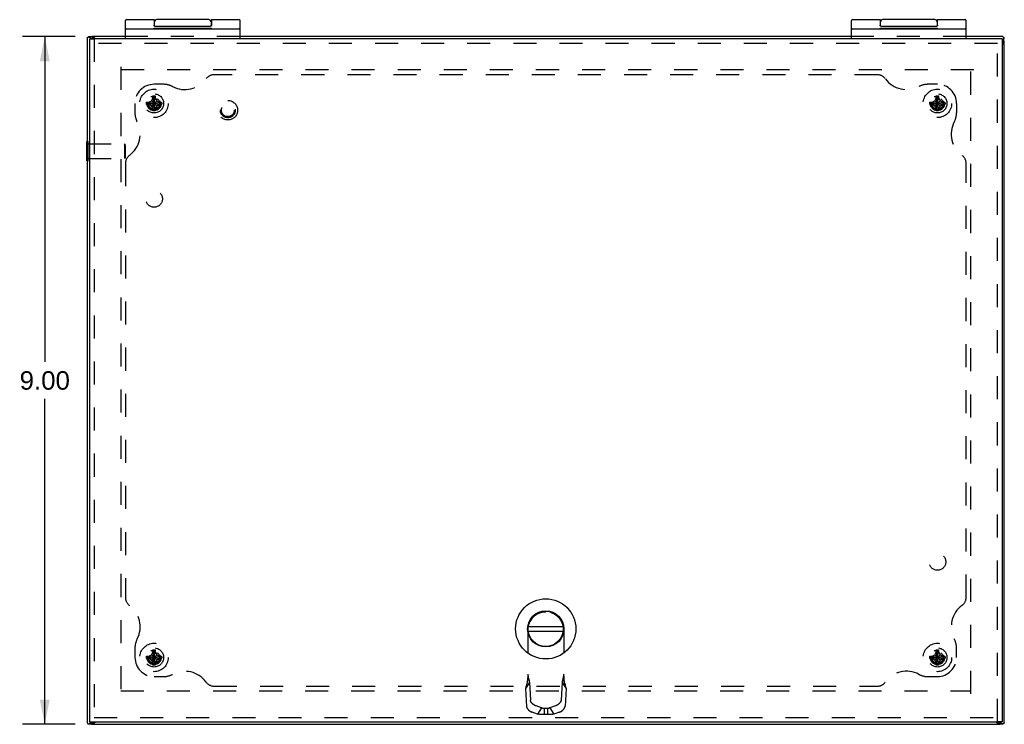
# Model space of a CAD drawing. Header units: inches. Extents: x 0 to 54.8, y 0 to 35.5.
# Tile 3 of 8: x 12.8 to 25.7, y 14 to 23.2. Entities that reach past the tile are written whole.
import ezdxf

# ---------------------------------------------------------------- set-up
doc = ezdxf.new("R2010")
doc.units = ezdxf.units.IN
doc.header["$LTSCALE"] = 3.016129
doc.header["$MEASUREMENT"] = 0
doc.linetypes.add('HIDDEN', pattern=[0.2, 0.1, -0.1])
doc.layers.get('0').update_dxf_attribs({"linetype": 'CONTINUOUS'})
for name, color, linetype in [('DEFAULT_2', 8, 'HIDDEN'), ('DIMENSIONS', 7, 'CONTINUOUS'), ('DOOR_ASSEMBLY', 7, 'CONTINUOUS'), ('SUBPANEL', 7, 'CONTINUOUS')]:
    doc.layers.add(name, color=color, linetype=linetype)
doc.styles.get("Standard").update_dxf_attribs({"font": 'arial.ttf'})
doc.dimstyles.new('DIMSTYLE_1', dxfattribs={"dimtxt": 0.241935, "dimasz": 0.322581, "dimexe": 0.09, "dimexo": 0.07, "dimgap": 0.0375, "dimtad": 0, "dimtih": 1, "dimtoh": 1, "dimzin": 4, "dimdsep": 46, "dimtxsty": 'Standard', "dimblk": '_FILLED', "dimblk1": '_FILLED', "dimblk2": '_FILLED', "dimcen": 0.09, "dimazin": 1, "dimtfac": 1, "dimtdec": 3, "dimtofl": 0, "dimtmove": 0, "dimatfit": 3, "dimldrblk": '_FILLED', "dimfxl": 0, "dimtolj": 1, "dimtzin": 4, "dimarcsym": 0})

# ---------------------------------------------------------------- blocks, each defined once
blk = doc.blocks.new('_FILLED')
at = {"color": 0, "linetype": 'ByBlock'}
blk.add_solid([(0, 0), (-1, 0.2), (-1, -0.2)], dxfattribs=at)
blk = doc.blocks.new('*D6')
at = {"layer": 'DIMENSIONS', "color": 2, "linetype": 'Continuous'}
for p, q in [((13.558, 23.003), (12.87, 23.003)), ((13.16, 23.003), (13.16, 18.745)), ((13.16, 14.003), (13.16, 18.261)), ((13.558, 14.003), (12.87, 14.003))]:
    blk.add_line(p, q, dxfattribs=at)
at = {"layer": 'DIMENSIONS', "color": 2, "linetype": 'Continuous', "xscale": 0.3225806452, "yscale": 0.3225806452, "zscale": 0.3225806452}
for p, rotation in [((13.16, 23.003), 90), ((13.16, 14.003), 270)]:
    blk.add_blockref('_FILLED', p, dxfattribs=dict(at, rotation=rotation))
at = {"layer": 'DIMENSIONS', "color": 2, "linetype": 'Continuous', "insert": (13.16, 18.624), "char_height": 0.2419, "width": 0.65745, "attachment_point": 2, "line_spacing_factor": 0.9}
blk.add_mtext('9.00', dxfattribs=at)

msp = doc.modelspace()

# ---------------------------------------------------------------- linework, layer by layer
at = {"color": 3, "linetype": 'Continuous'}
for p, q in [((13.715, 22.982), (13.715, 14.024)), ((13.758, 22.982), (13.766, 22.974)), ((14.215, 23.003), (13.775, 23.003)), ((23.715, 23.003), (15.715, 23.003)), ((25.694, 23.003), (25.215, 23.003)), ((25.694, 22.96), (25.685, 22.951)), ((25.715, 14.024), (25.715, 22.943)), ((13.758, 14.024), (13.767, 14.034)), ((13.775, 14.003), (25.655, 14.003)), ((25.663, 14.034), (25.672, 14.024))]:
    msp.add_line(p, q, dxfattribs=at)
at = {"color": 7, "linetype": 'Continuous'}
for p, q in [((13.783, 22.998), (13.732, 22.998)), ((13.758, 22.982), (13.796, 22.982)), ((13.775, 23.003), (13.775, 22.998)), ((13.784, 23.003), (13.784, 22.998)), ((13.796, 22.982), (13.805, 22.974)), ((25.694, 22.96), (25.694, 22.922)), ((25.71, 22.935), (25.71, 22.986)), ((25.715, 22.943), (25.71, 22.943)), ((25.715, 22.934), (25.71, 22.934)), ((25.694, 22.922), (25.685, 22.913)), ((13.711, 21.375), (13.711, 21.631)), ((13.711, 21.631), (13.715, 21.631)), ((13.711, 21.375), (13.715, 21.375)), ((13.732, 14.008), (13.783, 14.008)), ((13.758, 14.024), (13.796, 14.024)), ((13.775, 14.003), (13.775, 14.008)), ((13.784, 14.003), (13.784, 14.008)), ((13.796, 14.024), (13.806, 14.034)), ((25.624, 14.034), (25.634, 14.024)), ((25.672, 14.024), (25.634, 14.024)), ((25.646, 14.003), (25.646, 14.008)), ((25.647, 14.008), (25.698, 14.008)), ((25.655, 14.003), (25.655, 14.008))]:
    msp.add_line(p, q, dxfattribs=at)
at = {"color": 3, "linetype": 'Continuous'}
for points in [[(13.715, 22.983), (13.716, 22.983), (13.716, 22.983), (13.716, 22.984), (13.716, 22.984), (13.717, 22.984), (13.717, 22.985)], [(13.715, 22.982), (13.715, 22.982), (13.715, 22.982), (13.715, 22.982), (13.715, 22.983), (13.715, 22.983), (13.715, 22.983)], [(13.717, 22.985), (13.718, 22.985), (13.718, 22.986), (13.718, 22.987), (13.719, 22.987), (13.719, 22.988), (13.72, 22.989)], [(13.72, 22.989), (13.721, 22.989), (13.721, 22.99), (13.721, 22.991), (13.722, 22.992), (13.723, 22.993), (13.723, 22.993)], [(13.723, 22.993), (13.724, 22.994), (13.725, 22.996), (13.726, 22.996), (13.727, 22.997), (13.729, 22.998), (13.73, 22.998), (13.732, 22.998), (13.732, 22.998)], [(13.732, 22.998), (13.733, 22.998), (13.735, 22.998), (13.737, 22.997), (13.738, 22.997), (13.74, 22.996), (13.742, 22.995), (13.743, 22.994)], [(13.758, 22.982), (13.755, 22.984), (13.753, 22.986), (13.75, 22.988), (13.748, 22.99), (13.745, 22.992), (13.743, 22.994)], [(13.822, 22.974), (13.818, 22.978), (13.814, 22.982), (13.81, 22.985), (13.807, 22.989), (13.803, 22.992), (13.8, 22.994), (13.797, 22.997), (13.795, 22.999), (13.792, 23), (13.79, 23.002), (13.788, 23.002), (13.786, 23.003), (13.784, 23.003)], [(25.685, 22.896), (25.686, 22.896), (25.69, 22.901), (25.694, 22.905), (25.697, 22.908), (25.7, 22.912), (25.703, 22.915), (25.706, 22.918), (25.708, 22.921), (25.71, 22.923), (25.712, 22.926), (25.713, 22.928), (25.714, 22.93), (25.715, 22.932), (25.715, 22.934)], [(25.694, 23.003), (25.694, 23.003), (25.694, 23.003), (25.694, 23.003), (25.694, 23.003), (25.694, 23.003), (25.695, 23.003)], [(25.694, 22.96), (25.696, 22.963), (25.698, 22.966), (25.7, 22.968), (25.702, 22.97), (25.704, 22.973), (25.706, 22.975)], [(25.695, 23.003), (25.695, 23.003), (25.695, 23.002), (25.696, 23.002), (25.696, 23.002), (25.696, 23.001), (25.697, 23.001)], [(25.697, 23.001), (25.697, 23.001), (25.698, 23), (25.699, 23), (25.699, 22.999), (25.7, 22.999), (25.701, 22.998)], [(25.701, 22.998), (25.701, 22.998), (25.702, 22.997), (25.703, 22.997), (25.704, 22.996), (25.704, 22.996), (25.705, 22.995)], [(25.705, 22.995), (25.706, 22.994), (25.707, 22.993), (25.708, 22.992), (25.709, 22.991), (25.71, 22.99), (25.71, 22.988), (25.71, 22.987), (25.71, 22.986)], [(25.71, 22.986), (25.71, 22.985), (25.71, 22.983), (25.709, 22.982), (25.709, 22.98), (25.708, 22.978), (25.707, 22.977), (25.706, 22.975)], [(13.715, 14.024), (13.716, 14.023), (13.716, 14.023), (13.716, 14.023), (13.716, 14.022), (13.717, 14.022), (13.717, 14.022)], [(13.715, 14.024), (13.715, 14.024), (13.715, 14.024), (13.715, 14.024), (13.715, 14.024), (13.715, 14.024), (13.715, 14.024)], [(13.717, 14.022), (13.718, 14.021), (13.718, 14.02), (13.718, 14.02), (13.719, 14.019), (13.719, 14.018), (13.72, 14.018)], [(13.72, 14.018), (13.721, 14.017), (13.721, 14.016), (13.721, 14.015), (13.722, 14.015), (13.723, 14.014), (13.723, 14.013)], [(13.723, 14.013), (13.724, 14.012), (13.725, 14.011), (13.726, 14.01), (13.727, 14.009), (13.729, 14.009), (13.73, 14.008), (13.732, 14.008), (13.732, 14.008)], [(13.732, 14.008), (13.733, 14.008), (13.735, 14.008), (13.737, 14.009), (13.738, 14.01), (13.74, 14.011), (13.742, 14.012), (13.743, 14.013)], [(13.758, 14.024), (13.755, 14.022), (13.753, 14.02), (13.75, 14.018), (13.748, 14.017), (13.745, 14.015), (13.743, 14.013)], [(13.823, 14.034), (13.822, 14.033), (13.818, 14.029), (13.814, 14.025), (13.81, 14.021), (13.807, 14.018), (13.803, 14.015), (13.8, 14.012), (13.797, 14.01), (13.795, 14.008), (13.792, 14.006), (13.79, 14.005), (13.788, 14.004), (13.786, 14.003), (13.784, 14.003)], [(25.607, 14.034), (25.608, 14.033), (25.613, 14.029), (25.616, 14.025), (25.62, 14.021), (25.624, 14.018), (25.627, 14.015), (25.63, 14.012), (25.633, 14.01), (25.635, 14.008), (25.638, 14.006), (25.64, 14.005), (25.642, 14.004), (25.644, 14.003), (25.646, 14.003)], [(25.672, 14.024), (25.675, 14.022), (25.677, 14.02), (25.68, 14.018), (25.682, 14.017), (25.685, 14.015), (25.687, 14.013)], [(25.698, 14.008), (25.697, 14.008), (25.695, 14.008), (25.693, 14.009), (25.692, 14.01), (25.69, 14.011), (25.688, 14.012), (25.687, 14.013)], [(25.707, 14.013), (25.706, 14.012), (25.705, 14.011), (25.704, 14.01), (25.703, 14.009), (25.701, 14.009), (25.7, 14.008), (25.698, 14.008), (25.698, 14.008)], [(25.71, 14.018), (25.71, 14.017), (25.709, 14.016), (25.709, 14.015), (25.708, 14.015), (25.708, 14.014), (25.707, 14.013)], [(25.713, 14.022), (25.713, 14.021), (25.712, 14.02), (25.712, 14.02), (25.711, 14.019), (25.711, 14.018), (25.71, 14.018)], [(25.715, 14.024), (25.714, 14.023), (25.714, 14.023), (25.714, 14.023), (25.714, 14.022), (25.713, 14.022), (25.713, 14.022)], [(25.715, 14.024), (25.715, 14.024), (25.715, 14.024), (25.715, 14.024), (25.715, 14.024), (25.715, 14.024), (25.715, 14.024)]]:
    msp.add_lwpolyline(points, dxfattribs=at)
at = {"color": 7, "linetype": 'Continuous'}
for points in [[(13.783, 22.998), (13.784, 22.998), (13.785, 22.998), (13.785, 22.998), (13.786, 22.997), (13.787, 22.997), (13.788, 22.996), (13.788, 22.995), (13.789, 22.994)], [(13.796, 22.982), (13.795, 22.984), (13.794, 22.986), (13.793, 22.988), (13.791, 22.99), (13.79, 22.992), (13.789, 22.994)], [(25.71, 22.935), (25.71, 22.934), (25.71, 22.934), (25.71, 22.933), (25.709, 22.932), (25.708, 22.931), (25.708, 22.931), (25.707, 22.93), (25.706, 22.929)], [(25.694, 22.922), (25.696, 22.923), (25.698, 22.924), (25.7, 22.926), (25.702, 22.927), (25.704, 22.928), (25.706, 22.929)], [(13.783, 14.008), (13.784, 14.008), (13.785, 14.008), (13.785, 14.009), (13.786, 14.009), (13.787, 14.01), (13.788, 14.011), (13.788, 14.012), (13.789, 14.013)], [(13.796, 14.024), (13.795, 14.022), (13.794, 14.02), (13.793, 14.018), (13.791, 14.017), (13.79, 14.015), (13.789, 14.013)], [(25.634, 14.024), (25.635, 14.022), (25.636, 14.02), (25.637, 14.018), (25.639, 14.017), (25.64, 14.015), (25.641, 14.013)], [(25.647, 14.008), (25.646, 14.008), (25.645, 14.008), (25.645, 14.009), (25.644, 14.009), (25.643, 14.01), (25.643, 14.011), (25.642, 14.012), (25.641, 14.013)]]:
    msp.add_lwpolyline(points, dxfattribs=at)
at = {"layer": 'DEFAULT_2', "color": 8, "linetype": 'HIDDEN'}
for p, q in [((15.715, 23.003), (14.215, 23.003)), ((25.215, 23.003), (23.715, 23.003)), ((14.153, 22.606), (14.153, 14.4)), ((25.318, 22.566), (14.155, 22.566)), ((25.277, 14.4), (25.277, 22.563)), ((14.522, 22.144), (14.555, 22.163)), ((14.555, 22.163), (14.575, 22.197)), ((14.555, 22.093), (14.625, 22.163)), ((14.625, 22.093), (14.555, 22.163)), ((14.575, 22.029), (14.606, 22.227)), ((14.575, 22.226), (14.575, 22.227)), ((14.606, 22.029), (14.575, 22.227)), ((14.575, 22.197), (14.575, 22.226)), ((14.575, 22.06), (14.606, 22.197)), ((14.606, 22.06), (14.575, 22.197)), ((14.59, 22.128), (14.59, 22.202)), ((14.606, 22.227), (14.606, 22.226)), ((14.606, 22.226), (14.606, 22.197)), ((14.606, 22.197), (14.625, 22.163)), ((14.625, 22.163), (14.659, 22.144)), ((24.772, 22.144), (24.805, 22.163)), ((24.805, 22.163), (24.825, 22.197)), ((24.805, 22.093), (24.875, 22.163)), ((24.875, 22.093), (24.805, 22.163)), ((24.825, 22.029), (24.856, 22.227)), ((24.825, 22.226), (24.825, 22.227)), ((24.856, 22.029), (24.825, 22.227)), ((24.825, 22.197), (24.825, 22.226)), ((24.825, 22.06), (24.856, 22.197)), ((24.856, 22.06), (24.825, 22.197)), ((24.84, 22.128), (24.84, 22.202)), ((24.856, 22.227), (24.856, 22.226)), ((24.856, 22.226), (24.856, 22.197)), ((24.856, 22.197), (24.875, 22.163)), ((24.875, 22.163), (24.909, 22.144)), ((14.491, 22.144), (14.689, 22.113)), ((14.491, 22.144), (14.492, 22.144)), ((14.491, 22.113), (14.689, 22.144)), ((14.492, 22.113), (14.491, 22.113)), ((14.492, 22.144), (14.522, 22.144)), ((14.522, 22.113), (14.492, 22.113)), ((14.496, 22.128), (14.59, 22.128)), ((14.522, 22.144), (14.659, 22.113)), ((14.522, 22.113), (14.659, 22.144)), ((14.555, 22.093), (14.522, 22.113)), ((14.575, 22.06), (14.555, 22.093)), ((14.575, 22.03), (14.575, 22.06)), ((14.625, 22.093), (14.606, 22.06)), ((14.606, 22.06), (14.606, 22.03)), ((14.659, 22.113), (14.625, 22.093)), ((14.659, 22.144), (14.688, 22.144)), ((14.688, 22.113), (14.659, 22.113)), ((14.688, 22.144), (14.689, 22.144)), ((14.689, 22.113), (14.688, 22.113)), ((24.741, 22.113), (24.939, 22.144)), ((24.741, 22.144), (24.742, 22.144)), ((24.741, 22.144), (24.939, 22.113)), ((24.742, 22.113), (24.741, 22.113)), ((24.742, 22.144), (24.772, 22.144)), ((24.772, 22.113), (24.742, 22.113)), ((24.746, 22.128), (24.84, 22.128)), ((24.772, 22.113), (24.909, 22.144)), ((24.772, 22.144), (24.909, 22.113)), ((24.805, 22.093), (24.772, 22.113)), ((24.825, 22.06), (24.805, 22.093)), ((24.825, 22.03), (24.825, 22.06)), ((24.875, 22.093), (24.856, 22.06)), ((24.856, 22.06), (24.856, 22.03)), ((24.909, 22.113), (24.875, 22.093)), ((24.909, 22.144), (24.938, 22.144)), ((24.938, 22.113), (24.909, 22.113)), ((24.938, 22.144), (24.939, 22.144)), ((24.939, 22.113), (24.938, 22.113)), ((14.575, 22.029), (14.575, 22.03)), ((14.606, 22.03), (14.606, 22.029)), ((24.825, 22.029), (24.825, 22.03)), ((24.856, 22.03), (24.856, 22.029)), ((13.715, 21.631), (13.729, 21.631)), ((13.729, 21.375), (13.729, 21.631)), ((13.729, 21.597), (14.201, 21.597)), ((14.201, 21.597), (14.201, 21.409)), ((14.211, 21.587), (14.201, 21.597)), ((14.211, 21.587), (14.211, 21.419)), ((13.729, 21.409), (14.201, 21.409)), ((14.211, 21.419), (14.201, 21.409)), ((13.715, 21.375), (13.729, 21.375)), ((14.555, 14.913), (14.575, 14.947)), ((14.606, 14.779), (14.575, 14.977)), ((14.575, 14.976), (14.575, 14.977)), ((14.575, 14.779), (14.606, 14.977)), ((14.575, 14.947), (14.575, 14.976)), ((14.606, 14.81), (14.575, 14.947)), ((14.575, 14.81), (14.606, 14.947)), ((14.59, 14.878), (14.59, 14.952)), ((14.606, 14.977), (14.606, 14.976)), ((14.606, 14.976), (14.606, 14.947)), ((14.606, 14.947), (14.625, 14.913)), ((24.805, 14.913), (24.825, 14.947)), ((24.856, 14.779), (24.825, 14.977)), ((24.825, 14.976), (24.825, 14.977)), ((24.825, 14.779), (24.856, 14.977)), ((24.825, 14.947), (24.825, 14.976)), ((24.856, 14.81), (24.825, 14.947)), ((24.825, 14.81), (24.856, 14.947)), ((24.84, 14.878), (24.84, 14.952)), ((24.856, 14.977), (24.856, 14.976)), ((24.856, 14.976), (24.856, 14.947)), ((24.856, 14.947), (24.875, 14.913)), ((14.491, 14.894), (14.689, 14.863)), ((14.491, 14.894), (14.492, 14.894)), ((14.491, 14.863), (14.689, 14.894)), ((14.492, 14.863), (14.491, 14.863)), ((14.492, 14.894), (14.522, 14.894)), ((14.522, 14.863), (14.492, 14.863)), ((14.496, 14.878), (14.59, 14.878)), ((14.522, 14.894), (14.555, 14.913)), ((14.522, 14.894), (14.659, 14.863)), ((14.522, 14.863), (14.659, 14.894)), ((14.555, 14.843), (14.522, 14.863)), ((14.625, 14.843), (14.555, 14.913)), ((14.555, 14.843), (14.625, 14.913)), ((14.575, 14.81), (14.555, 14.843)), ((14.625, 14.843), (14.606, 14.81)), ((14.625, 14.913), (14.659, 14.894)), ((14.659, 14.863), (14.625, 14.843)), ((14.659, 14.894), (14.688, 14.894)), ((14.688, 14.863), (14.659, 14.863)), ((14.688, 14.894), (14.689, 14.894)), ((14.689, 14.863), (14.688, 14.863)), ((24.741, 14.863), (24.939, 14.894)), ((24.741, 14.894), (24.742, 14.894)), ((24.741, 14.894), (24.939, 14.863)), ((24.742, 14.863), (24.741, 14.863)), ((24.742, 14.894), (24.772, 14.894)), ((24.772, 14.863), (24.742, 14.863)), ((24.746, 14.878), (24.84, 14.878)), ((24.772, 14.894), (24.805, 14.913)), ((24.772, 14.863), (24.909, 14.894)), ((24.772, 14.894), (24.909, 14.863)), ((24.805, 14.843), (24.772, 14.863)), ((24.805, 14.913), (24.875, 14.843)), ((24.805, 14.843), (24.875, 14.913)), ((24.825, 14.81), (24.805, 14.843)), ((24.875, 14.843), (24.856, 14.81)), ((24.875, 14.913), (24.909, 14.894)), ((24.909, 14.863), (24.875, 14.843)), ((24.909, 14.894), (24.938, 14.894)), ((24.938, 14.863), (24.909, 14.863)), ((24.938, 14.894), (24.939, 14.894)), ((24.939, 14.863), (24.938, 14.863)), ((14.575, 14.78), (14.575, 14.81)), ((14.575, 14.779), (14.575, 14.78)), ((14.606, 14.81), (14.606, 14.78)), ((14.606, 14.78), (14.606, 14.779)), ((24.825, 14.78), (24.825, 14.81)), ((24.825, 14.779), (24.825, 14.78)), ((24.856, 14.81), (24.856, 14.78)), ((24.856, 14.78), (24.856, 14.779)), ((14.155, 14.441), (25.275, 14.441))]:
    msp.add_line(p, q, dxfattribs=at)
for points in [[(14.587, 22.213), (14.583, 22.214), (14.579, 22.215), (14.574, 22.215), (14.569, 22.215), (14.564, 22.215), (14.559, 22.215), (14.553, 22.214), (14.548, 22.212)], [(14.575, 22.227), (14.577, 22.228), (14.58, 22.228), (14.582, 22.228), (14.585, 22.228), (14.587, 22.228), (14.59, 22.228)], [(14.587, 22.213), (14.588, 22.21), (14.589, 22.207), (14.589, 22.205), (14.59, 22.202)], [(14.59, 22.228), (14.593, 22.228), (14.595, 22.228), (14.598, 22.228), (14.6, 22.228), (14.603, 22.228), (14.606, 22.227)], [(24.837, 22.213), (24.833, 22.214), (24.829, 22.215), (24.824, 22.215), (24.819, 22.215), (24.814, 22.215), (24.809, 22.215), (24.803, 22.214), (24.798, 22.212)], [(24.825, 22.227), (24.827, 22.228), (24.83, 22.228), (24.832, 22.228), (24.835, 22.228), (24.837, 22.228), (24.84, 22.228)], [(24.837, 22.213), (24.838, 22.21), (24.839, 22.207), (24.839, 22.205), (24.84, 22.202)], [(24.84, 22.228), (24.843, 22.228), (24.845, 22.228), (24.848, 22.228), (24.85, 22.228), (24.853, 22.228), (24.856, 22.227)], [(14.491, 22.113), (14.491, 22.118), (14.491, 22.123), (14.491, 22.128), (14.491, 22.133), (14.491, 22.139), (14.491, 22.144)], [(14.689, 22.144), (14.689, 22.139), (14.69, 22.133), (14.69, 22.128), (14.69, 22.123), (14.689, 22.118), (14.689, 22.113)], [(24.741, 22.113), (24.741, 22.118), (24.741, 22.123), (24.741, 22.128), (24.741, 22.133), (24.741, 22.139), (24.741, 22.144)], [(24.939, 22.144), (24.939, 22.139), (24.94, 22.133), (24.94, 22.128), (24.94, 22.123), (24.939, 22.118), (24.939, 22.113)], [(14.59, 22.029), (14.587, 22.029), (14.585, 22.029), (14.582, 22.029), (14.58, 22.029), (14.577, 22.029), (14.575, 22.029)], [(14.606, 22.029), (14.603, 22.029), (14.6, 22.029), (14.598, 22.029), (14.595, 22.029), (14.593, 22.029), (14.59, 22.029)], [(24.84, 22.029), (24.837, 22.029), (24.835, 22.029), (24.832, 22.029), (24.83, 22.029), (24.827, 22.029), (24.825, 22.029)], [(24.856, 22.029), (24.853, 22.029), (24.85, 22.029), (24.848, 22.029), (24.845, 22.029), (24.843, 22.029), (24.84, 22.029)], [(14.587, 14.963), (14.583, 14.964), (14.579, 14.965), (14.574, 14.965), (14.569, 14.965), (14.564, 14.965), (14.559, 14.965), (14.553, 14.964), (14.548, 14.962)], [(14.575, 14.977), (14.577, 14.978), (14.58, 14.978), (14.582, 14.978), (14.585, 14.978), (14.587, 14.978), (14.59, 14.978)], [(14.587, 14.963), (14.588, 14.96), (14.589, 14.957), (14.589, 14.955), (14.59, 14.952)], [(14.59, 14.978), (14.593, 14.978), (14.595, 14.978), (14.598, 14.978), (14.6, 14.978), (14.603, 14.978), (14.606, 14.977)], [(24.837, 14.963), (24.833, 14.964), (24.829, 14.965), (24.824, 14.965), (24.819, 14.965), (24.814, 14.965), (24.809, 14.965), (24.803, 14.964), (24.798, 14.962)], [(24.825, 14.977), (24.827, 14.978), (24.83, 14.978), (24.832, 14.978), (24.835, 14.978), (24.837, 14.978), (24.84, 14.978)], [(24.837, 14.963), (24.838, 14.96), (24.839, 14.957), (24.839, 14.955), (24.84, 14.952)], [(24.84, 14.978), (24.843, 14.978), (24.845, 14.978), (24.848, 14.978), (24.85, 14.978), (24.853, 14.978), (24.856, 14.977)], [(14.491, 14.863), (14.491, 14.868), (14.491, 14.873), (14.491, 14.878), (14.491, 14.883), (14.491, 14.889), (14.491, 14.894)], [(14.689, 14.894), (14.689, 14.889), (14.69, 14.883), (14.69, 14.878), (14.69, 14.873), (14.689, 14.868), (14.689, 14.863)], [(24.741, 14.863), (24.741, 14.868), (24.741, 14.873), (24.741, 14.878), (24.741, 14.883), (24.741, 14.889), (24.741, 14.894)], [(24.939, 14.894), (24.939, 14.889), (24.94, 14.883), (24.94, 14.878), (24.94, 14.873), (24.939, 14.868), (24.939, 14.863)], [(14.59, 14.779), (14.587, 14.779), (14.585, 14.779), (14.582, 14.779), (14.58, 14.779), (14.577, 14.779), (14.575, 14.779)], [(14.606, 14.779), (14.603, 14.779), (14.6, 14.779), (14.598, 14.779), (14.595, 14.779), (14.593, 14.779), (14.59, 14.779)], [(24.84, 14.779), (24.837, 14.779), (24.835, 14.779), (24.832, 14.779), (24.83, 14.779), (24.827, 14.779), (24.825, 14.779)], [(24.856, 14.779), (24.853, 14.779), (24.85, 14.779), (24.848, 14.779), (24.845, 14.779), (24.843, 14.779), (24.84, 14.779)]]:
    msp.add_lwpolyline(points, dxfattribs=at)
for centre, radius in [((14.59, 22.128), 0.186), ((24.84, 22.128), 0.186), ((14.59, 22.128), 0.094), ((24.84, 22.128), 0.094), ((14.59, 14.878), 0.186), ((14.59, 14.878), 0.094), ((24.84, 14.878), 0.186), ((24.84, 14.878), 0.094)]:
    msp.add_circle(centre, radius, dxfattribs=at)
for centre, radius, end in [((14.59, 22.128), 0.085, 92.1618), ((14.59, 22.128), 0.074, 90), ((24.84, 22.128), 0.085, 92.1618), ((24.84, 22.128), 0.074, 90), ((14.59, 14.878), 0.085, 92.1618), ((14.59, 14.878), 0.074, 90), ((24.84, 14.878), 0.085, 92.1618), ((24.84, 14.878), 0.074, 90)]:
    msp.add_arc(centre, radius, 180, end, dxfattribs=at)
at = {"layer": 'DOOR_ASSEMBLY', "color": 7, "linetype": 'Continuous'}
for p, q in [((14.215, 22.974), (14.215, 23.211)), ((14.228, 23.224), (14.59, 23.224)), ((14.59, 23.224), (14.59, 23.154)), ((14.595, 23.14), (14.595, 23.194)), ((15.305, 23.224), (14.625, 23.224)), ((15.335, 23.194), (15.335, 23.14)), ((15.34, 23.224), (15.702, 23.224)), ((15.715, 22.974), (15.715, 23.211)), ((23.715, 22.974), (23.715, 23.211)), ((23.728, 23.224), (24.09, 23.224)), ((24.09, 23.224), (24.09, 23.154)), ((24.095, 23.14), (24.095, 23.194)), ((24.805, 23.224), (24.125, 23.224)), ((24.835, 23.194), (24.835, 23.14)), ((24.84, 23.224), (25.202, 23.224)), ((24.84, 23.154), (24.84, 23.224)), ((25.215, 22.974), (25.215, 23.211)), ((14.228, 23.104), (15.702, 23.104)), ((14.595, 23.144), (14.592, 23.144)), ((14.592, 23.104), (14.592, 23.114)), ((14.592, 23.114), (15.341, 23.114)), ((14.6, 23.138), (15.33, 23.138)), ((14.84, 23.104), (14.84, 23.114)), ((14.855, 23.104), (14.855, 23.114)), ((15.09, 23.104), (15.09, 23.114)), ((15.238, 23.104), (15.238, 23.114)), ((15.339, 23.144), (15.335, 23.144)), ((15.336, 23.104), (15.336, 23.114)), ((15.341, 23.104), (15.341, 23.114)), ((23.728, 23.104), (25.202, 23.104)), ((24.095, 23.144), (24.092, 23.144)), ((24.092, 23.104), (24.092, 23.114)), ((24.092, 23.114), (24.841, 23.114)), ((24.1, 23.138), (24.83, 23.138)), ((24.34, 23.104), (24.34, 23.114)), ((24.355, 23.104), (24.355, 23.114)), ((24.59, 23.104), (24.59, 23.114)), ((24.738, 23.104), (24.738, 23.114)), ((24.839, 23.144), (24.835, 23.144)), ((24.836, 23.104), (24.836, 23.114)), ((24.841, 23.104), (24.841, 23.114)), ((13.745, 22.974), (13.805, 22.974)), ((25.685, 22.974), (25.625, 22.974)), ((19.487, 15.281), (19.943, 15.281)), ((19.487, 15.222), (19.943, 15.222)), ((13.745, 14.034), (13.805, 14.034)), ((25.685, 14.034), (25.625, 14.034))]:
    msp.add_line(p, q, dxfattribs=at)
at = {"layer": 'DOOR_ASSEMBLY', "color": 3, "linetype": 'Continuous'}
for p, q in [((13.745, 22.974), (13.745, 14.034)), ((25.625, 22.974), (13.805, 22.974)), ((25.685, 22.974), (25.685, 14.034)), ((13.805, 14.034), (25.625, 14.034))]:
    msp.add_line(p, q, dxfattribs=at)
at = {"layer": 'DOOR_ASSEMBLY', "color": 8, "linetype": 'HIDDEN'}
for p, q in [((13.805, 22.974), (13.805, 14.034)), ((25.625, 14.034), (25.625, 22.974)), ((25.625, 22.914), (13.805, 22.914)), ((19.715, 15.472), (19.715, 15.472)), ((19.479, 15.236), (19.479, 14.583)), ((19.951, 15.236), (19.951, 14.583)), ((19.502, 14.552), (19.45, 14.471)), ((19.45, 14.471), (19.463, 14.238)), ((19.466, 14.535), (19.463, 14.523)), ((19.47, 14.548), (19.466, 14.535)), ((19.502, 14.552), (19.515, 14.319)), ((19.928, 14.552), (19.915, 14.319)), ((19.928, 14.552), (19.98, 14.471)), ((19.98, 14.471), (19.967, 14.238)), ((19.66, 14.219), (19.589, 14.244)), ((19.66, 14.219), (19.608, 14.137)), ((19.737, 14.208), (19.693, 14.208)), ((19.693, 14.208), (19.693, 14.132)), ((19.737, 14.208), (19.737, 14.132)), ((19.841, 14.244), (19.77, 14.219)), ((19.77, 14.219), (19.822, 14.137)), ((13.805, 14.094), (25.625, 14.094)), ((19.608, 14.137), (19.537, 14.162)), ((19.737, 14.132), (19.693, 14.132)), ((19.893, 14.162), (19.822, 14.137))]:
    msp.add_line(p, q, dxfattribs=at)
at = {"layer": 'DOOR_ASSEMBLY', "color": 7, "linetype": 'Continuous'}
for points in [[(15.34, 23.224), (15.34, 23.154), (15.34, 23.153), (15.34, 23.153), (15.34, 23.152), (15.34, 23.151), (15.34, 23.151), (15.34, 23.15), (15.34, 23.15), (15.34, 23.149), (15.34, 23.149), (15.34, 23.148), (15.34, 23.148), (15.34, 23.148), (15.339, 23.147), (15.339, 23.147), (15.339, 23.147), (15.339, 23.146), (15.339, 23.146), (15.339, 23.146), (15.339, 23.145), (15.339, 23.145), (15.339, 23.145), (15.339, 23.144), (15.339, 23.144), (15.338, 23.144), (15.338, 23.144), (15.338, 23.143), (15.338, 23.143), (15.338, 23.143), (15.338, 23.143), (15.338, 23.143), (15.338, 23.142), (15.338, 23.142), (15.337, 23.142), (15.337, 23.142), (15.337, 23.142), (15.337, 23.142), (15.337, 23.141), (15.337, 23.141), (15.337, 23.141), (15.337, 23.141), (15.336, 23.141), (15.336, 23.141), (15.336, 23.141), (15.336, 23.14), (15.336, 23.14), (15.336, 23.14), (15.336, 23.14), (15.336, 23.14), (15.335, 23.14), (15.335, 23.14), (15.335, 23.14), (15.335, 23.14), (15.335, 23.14), (15.335, 23.14), (15.335, 23.139), (15.335, 23.139), (15.334, 23.139), (15.334, 23.139), (15.334, 23.139), (15.334, 23.139), (15.334, 23.139), (15.334, 23.139), (15.334, 23.139), (15.334, 23.139), (15.334, 23.139), (15.333, 23.139), (15.333, 23.139), (15.333, 23.139), (15.333, 23.139), (15.333, 23.139), (15.333, 23.139), (15.333, 23.138), (15.333, 23.138), (15.333, 23.138), (15.332, 23.138), (15.332, 23.138), (15.332, 23.138), (15.332, 23.138), (15.332, 23.138), (15.332, 23.138), (15.332, 23.138), (15.332, 23.138), (15.332, 23.138), (15.331, 23.138), (15.331, 23.138), (15.331, 23.138), (15.331, 23.138), (15.331, 23.138), (15.331, 23.138), (15.331, 23.138), (15.331, 23.138), (15.331, 23.138), (15.33, 23.138), (15.33, 23.138), (15.33, 23.138), (15.33, 23.138), (15.33, 23.138)], [(14.6, 23.138), (14.6, 23.138), (14.6, 23.138), (14.6, 23.138), (14.6, 23.138), (14.6, 23.138), (14.599, 23.138), (14.599, 23.138), (14.599, 23.138), (14.599, 23.138), (14.599, 23.138), (14.599, 23.138), (14.599, 23.138), (14.599, 23.138), (14.599, 23.138), (14.598, 23.138), (14.598, 23.138), (14.598, 23.138), (14.598, 23.138), (14.598, 23.138), (14.598, 23.138), (14.598, 23.138), (14.598, 23.138), (14.598, 23.138), (14.597, 23.138), (14.597, 23.138), (14.597, 23.139), (14.597, 23.139), (14.597, 23.139), (14.597, 23.139), (14.597, 23.139), (14.597, 23.139), (14.597, 23.139), (14.596, 23.139), (14.596, 23.139), (14.596, 23.139), (14.596, 23.139), (14.596, 23.139), (14.596, 23.139), (14.596, 23.139), (14.596, 23.139), (14.595, 23.139), (14.595, 23.139), (14.595, 23.14), (14.595, 23.14), (14.595, 23.14), (14.595, 23.14), (14.595, 23.14), (14.595, 23.14), (14.594, 23.14), (14.594, 23.14), (14.594, 23.14), (14.594, 23.14), (14.594, 23.14), (14.594, 23.141), (14.594, 23.141), (14.594, 23.141), (14.594, 23.141), (14.593, 23.141), (14.593, 23.141), (14.593, 23.141), (14.593, 23.142), (14.593, 23.142), (14.593, 23.142), (14.593, 23.142), (14.593, 23.142), (14.592, 23.142), (14.592, 23.143), (14.592, 23.143), (14.592, 23.143), (14.592, 23.143), (14.592, 23.143), (14.592, 23.144), (14.592, 23.144), (14.592, 23.144), (14.591, 23.144), (14.591, 23.145), (14.591, 23.145), (14.591, 23.145), (14.591, 23.146), (14.591, 23.146), (14.591, 23.146), (14.591, 23.147), (14.591, 23.147), (14.591, 23.147), (14.591, 23.148), (14.59, 23.148), (14.59, 23.148), (14.59, 23.149), (14.59, 23.149), (14.59, 23.15), (14.59, 23.15), (14.59, 23.151), (14.59, 23.151), (14.59, 23.152), (14.59, 23.153), (14.59, 23.153), (14.59, 23.154)], [(24.1, 23.138), (24.1, 23.138), (24.1, 23.138), (24.1, 23.138), (24.1, 23.138), (24.1, 23.138), (24.099, 23.138), (24.099, 23.138), (24.099, 23.138), (24.099, 23.138), (24.099, 23.138), (24.099, 23.138), (24.099, 23.138), (24.099, 23.138), (24.099, 23.138), (24.098, 23.138), (24.098, 23.138), (24.098, 23.138), (24.098, 23.138), (24.098, 23.138), (24.098, 23.138), (24.098, 23.138), (24.098, 23.138), (24.098, 23.138), (24.097, 23.138), (24.097, 23.138), (24.097, 23.139), (24.097, 23.139), (24.097, 23.139), (24.097, 23.139), (24.097, 23.139), (24.097, 23.139), (24.097, 23.139), (24.096, 23.139), (24.096, 23.139), (24.096, 23.139), (24.096, 23.139), (24.096, 23.139), (24.096, 23.139), (24.096, 23.139), (24.096, 23.139), (24.095, 23.139), (24.095, 23.139), (24.095, 23.14), (24.095, 23.14), (24.095, 23.14), (24.095, 23.14), (24.095, 23.14), (24.095, 23.14), (24.094, 23.14), (24.094, 23.14), (24.094, 23.14), (24.094, 23.14), (24.094, 23.14), (24.094, 23.141), (24.094, 23.141), (24.094, 23.141), (24.094, 23.141), (24.093, 23.141), (24.093, 23.141), (24.093, 23.141), (24.093, 23.142), (24.093, 23.142), (24.093, 23.142), (24.093, 23.142), (24.093, 23.142), (24.092, 23.142), (24.092, 23.143), (24.092, 23.143), (24.092, 23.143), (24.092, 23.143), (24.092, 23.143), (24.092, 23.144), (24.092, 23.144), (24.092, 23.144), (24.091, 23.144), (24.091, 23.145), (24.091, 23.145), (24.091, 23.145), (24.091, 23.146), (24.091, 23.146), (24.091, 23.146), (24.091, 23.147), (24.091, 23.147), (24.091, 23.147), (24.091, 23.148), (24.09, 23.148), (24.09, 23.148), (24.09, 23.149), (24.09, 23.149), (24.09, 23.15), (24.09, 23.15), (24.09, 23.151), (24.09, 23.151), (24.09, 23.152), (24.09, 23.153), (24.09, 23.153), (24.09, 23.154)], [(24.84, 23.154), (24.84, 23.154), (24.84, 23.153), (24.84, 23.153), (24.84, 23.152), (24.84, 23.151), (24.84, 23.151), (24.84, 23.15), (24.84, 23.15), (24.84, 23.149), (24.84, 23.149), (24.84, 23.148), (24.84, 23.148), (24.84, 23.148), (24.839, 23.147), (24.839, 23.147), (24.839, 23.147), (24.839, 23.146), (24.839, 23.146), (24.839, 23.146), (24.839, 23.145), (24.839, 23.145), (24.839, 23.145), (24.839, 23.144), (24.839, 23.144), (24.838, 23.144), (24.838, 23.144), (24.838, 23.143), (24.838, 23.143), (24.838, 23.143), (24.838, 23.143), (24.838, 23.143), (24.838, 23.142), (24.838, 23.142), (24.837, 23.142), (24.837, 23.142), (24.837, 23.142), (24.837, 23.142), (24.837, 23.141), (24.837, 23.141), (24.837, 23.141), (24.837, 23.141), (24.836, 23.141), (24.836, 23.141), (24.836, 23.141), (24.836, 23.14), (24.836, 23.14), (24.836, 23.14), (24.836, 23.14), (24.836, 23.14), (24.835, 23.14), (24.835, 23.14), (24.835, 23.14), (24.835, 23.14), (24.835, 23.14), (24.835, 23.14), (24.835, 23.139), (24.835, 23.139), (24.834, 23.139), (24.834, 23.139), (24.834, 23.139), (24.834, 23.139), (24.834, 23.139), (24.834, 23.139), (24.834, 23.139), (24.834, 23.139), (24.834, 23.139), (24.833, 23.139), (24.833, 23.139), (24.833, 23.139), (24.833, 23.139), (24.833, 23.139), (24.833, 23.139), (24.833, 23.138), (24.833, 23.138), (24.833, 23.138), (24.832, 23.138), (24.832, 23.138), (24.832, 23.138), (24.832, 23.138), (24.832, 23.138), (24.832, 23.138), (24.832, 23.138), (24.832, 23.138), (24.832, 23.138), (24.831, 23.138), (24.831, 23.138), (24.831, 23.138), (24.831, 23.138), (24.831, 23.138), (24.831, 23.138), (24.831, 23.138), (24.831, 23.138), (24.831, 23.138), (24.83, 23.138), (24.83, 23.138), (24.83, 23.138), (24.83, 23.138), (24.83, 23.138)]]:
    msp.add_lwpolyline(points, dxfattribs=at)
at = {"layer": 'DOOR_ASSEMBLY', "color": 8, "linetype": 'HIDDEN'}
for points in [[(19.479, 14.628), (19.479, 14.621), (19.479, 14.615), (19.478, 14.608), (19.478, 14.601), (19.477, 14.595), (19.476, 14.588), (19.476, 14.581), (19.475, 14.574), (19.474, 14.568), (19.472, 14.561), (19.471, 14.554), (19.47, 14.548), (19.468, 14.541), (19.466, 14.535)], [(19.479, 14.583), (19.477, 14.574), (19.474, 14.565), (19.472, 14.556), (19.47, 14.548)], [(19.479, 14.659), (19.482, 14.645), (19.484, 14.631), (19.487, 14.618), (19.49, 14.604), (19.493, 14.591), (19.496, 14.578), (19.499, 14.565), (19.502, 14.552)], [(19.951, 14.659), (19.949, 14.645), (19.946, 14.631), (19.943, 14.618), (19.94, 14.604), (19.937, 14.591), (19.934, 14.578), (19.931, 14.565), (19.928, 14.552)], [(19.964, 14.535), (19.962, 14.541), (19.961, 14.548), (19.959, 14.554), (19.958, 14.561), (19.957, 14.568), (19.955, 14.574), (19.954, 14.581), (19.954, 14.588), (19.953, 14.595), (19.952, 14.601), (19.952, 14.608), (19.951, 14.615), (19.951, 14.621), (19.951, 14.628)], [(19.951, 14.583), (19.954, 14.574), (19.956, 14.565), (19.958, 14.556), (19.96, 14.548), (19.967, 14.523)], [(19.463, 14.523), (19.461, 14.515), (19.459, 14.507), (19.457, 14.5), (19.455, 14.492), (19.453, 14.485), (19.452, 14.478), (19.45, 14.471)], [(19.967, 14.523), (19.969, 14.515), (19.971, 14.507), (19.973, 14.5), (19.975, 14.492), (19.977, 14.485), (19.978, 14.478), (19.98, 14.471)], [(19.589, 14.244), (19.586, 14.244), (19.584, 14.245), (19.582, 14.246), (19.58, 14.247), (19.578, 14.248), (19.575, 14.249), (19.573, 14.25), (19.571, 14.251), (19.569, 14.252), (19.567, 14.254), (19.564, 14.255), (19.562, 14.256), (19.56, 14.258), (19.558, 14.259), (19.556, 14.26), (19.554, 14.262), (19.552, 14.263), (19.55, 14.265), (19.548, 14.266), (19.547, 14.268), (19.545, 14.269), (19.543, 14.271), (19.541, 14.273), (19.539, 14.274), (19.538, 14.276), (19.536, 14.278), (19.535, 14.279), (19.533, 14.281), (19.532, 14.283), (19.53, 14.285), (19.529, 14.286), (19.528, 14.288), (19.526, 14.29), (19.525, 14.292), (19.524, 14.293), (19.523, 14.295), (19.522, 14.297), (19.521, 14.299), (19.52, 14.301), (19.519, 14.302), (19.519, 14.304), (19.518, 14.306), (19.517, 14.308), (19.517, 14.309), (19.516, 14.311), (19.516, 14.313), (19.516, 14.314), (19.515, 14.316), (19.515, 14.318), (19.515, 14.319)], [(19.915, 14.319), (19.915, 14.318), (19.915, 14.316), (19.914, 14.314), (19.914, 14.313), (19.914, 14.311), (19.913, 14.309), (19.913, 14.308), (19.912, 14.306), (19.911, 14.304), (19.911, 14.302), (19.91, 14.301), (19.909, 14.299), (19.908, 14.297), (19.907, 14.295), (19.906, 14.293), (19.905, 14.292), (19.904, 14.29), (19.903, 14.288), (19.901, 14.286), (19.9, 14.285), (19.898, 14.283), (19.897, 14.281), (19.895, 14.279), (19.894, 14.278), (19.892, 14.276), (19.891, 14.274), (19.889, 14.273), (19.887, 14.271), (19.885, 14.269), (19.884, 14.268), (19.882, 14.266), (19.88, 14.265), (19.878, 14.263), (19.876, 14.262), (19.874, 14.26), (19.872, 14.259), (19.87, 14.258), (19.868, 14.256), (19.866, 14.255), (19.863, 14.254), (19.861, 14.252), (19.859, 14.251), (19.857, 14.25), (19.855, 14.249), (19.853, 14.248), (19.85, 14.247), (19.848, 14.246), (19.846, 14.245), (19.844, 14.244), (19.841, 14.244)], [(19.463, 14.238), (19.463, 14.236), (19.464, 14.235), (19.464, 14.233), (19.464, 14.231), (19.465, 14.23), (19.465, 14.228), (19.466, 14.226), (19.466, 14.224), (19.467, 14.223), (19.468, 14.221), (19.468, 14.219), (19.469, 14.217), (19.47, 14.215), (19.471, 14.214), (19.472, 14.212), (19.473, 14.21), (19.475, 14.208), (19.476, 14.207), (19.477, 14.205), (19.479, 14.203), (19.48, 14.201), (19.481, 14.2), (19.483, 14.198), (19.484, 14.196), (19.486, 14.194), (19.488, 14.193), (19.489, 14.191), (19.491, 14.189), (19.493, 14.188), (19.495, 14.186), (19.497, 14.185), (19.499, 14.183), (19.501, 14.182), (19.502, 14.18), (19.504, 14.179), (19.507, 14.177), (19.509, 14.176), (19.511, 14.175), (19.513, 14.173), (19.515, 14.172), (19.517, 14.171), (19.519, 14.17), (19.521, 14.169), (19.524, 14.168), (19.526, 14.167), (19.528, 14.166), (19.53, 14.165), (19.532, 14.164), (19.535, 14.163), (19.537, 14.162)], [(19.693, 14.208), (19.691, 14.209), (19.688, 14.209), (19.686, 14.21), (19.683, 14.21), (19.681, 14.211), (19.678, 14.212), (19.676, 14.212), (19.674, 14.213), (19.671, 14.214), (19.669, 14.215), (19.667, 14.216), (19.665, 14.217), (19.662, 14.218), (19.66, 14.219)], [(19.77, 14.219), (19.768, 14.218), (19.766, 14.217), (19.763, 14.216), (19.761, 14.215), (19.759, 14.214), (19.756, 14.213), (19.754, 14.212), (19.752, 14.212), (19.749, 14.211), (19.747, 14.21), (19.744, 14.21), (19.742, 14.209), (19.74, 14.209), (19.737, 14.208)], [(19.893, 14.162), (19.895, 14.163), (19.898, 14.164), (19.9, 14.165), (19.902, 14.166), (19.904, 14.167), (19.906, 14.168), (19.909, 14.169), (19.911, 14.17), (19.913, 14.171), (19.915, 14.172), (19.917, 14.173), (19.919, 14.175), (19.921, 14.176), (19.924, 14.177), (19.926, 14.179), (19.928, 14.18), (19.93, 14.182), (19.932, 14.183), (19.933, 14.185), (19.935, 14.186), (19.937, 14.188), (19.939, 14.189), (19.941, 14.191), (19.942, 14.193), (19.944, 14.194), (19.946, 14.196), (19.947, 14.198), (19.949, 14.2), (19.95, 14.201), (19.952, 14.203), (19.953, 14.205), (19.954, 14.207), (19.955, 14.208), (19.957, 14.21), (19.958, 14.212), (19.959, 14.214), (19.96, 14.215), (19.961, 14.217), (19.962, 14.219), (19.962, 14.221), (19.963, 14.223), (19.964, 14.224), (19.964, 14.226), (19.965, 14.228), (19.965, 14.23), (19.966, 14.231), (19.966, 14.233), (19.966, 14.235), (19.967, 14.236), (19.967, 14.238)], [(19.693, 14.132), (19.688, 14.132), (19.683, 14.131), (19.678, 14.131), (19.673, 14.131), (19.669, 14.131), (19.664, 14.131), (19.659, 14.131), (19.654, 14.131), (19.649, 14.131), (19.645, 14.132), (19.64, 14.132), (19.635, 14.132), (19.631, 14.133), (19.626, 14.134), (19.622, 14.135), (19.617, 14.135), (19.613, 14.136), (19.608, 14.137)], [(19.822, 14.137), (19.818, 14.136), (19.814, 14.136), (19.81, 14.135), (19.806, 14.134), (19.802, 14.133), (19.797, 14.133), (19.793, 14.132), (19.789, 14.132), (19.785, 14.132), (19.781, 14.131), (19.776, 14.131), (19.772, 14.131), (19.768, 14.131), (19.763, 14.131), (19.759, 14.131), (19.755, 14.131), (19.75, 14.131), (19.746, 14.131), (19.742, 14.132), (19.737, 14.132)]]:
    msp.add_lwpolyline(points, dxfattribs=at)
for radius in [0.128, 0.0981, 0.094, 0.084]:
    msp.add_circle((15.555, 22.039), radius, dxfattribs=at)
at = {"layer": 'DOOR_ASSEMBLY', "color": 7, "linetype": 'Continuous'}
for radius in [0.394, 0.237, 0.23]:
    msp.add_circle((19.715, 15.252), radius, dxfattribs=at)
for centre, radius, start, end in [((14.228, 23.211), 0.013, 90, 180), ((14.625, 23.194), 0.03, 90, 180), ((15.305, 23.194), 0.03, 0, 90), ((15.702, 23.211), 0.013, 0, 90), ((23.728, 23.211), 0.013, 90, 180), ((24.125, 23.194), 0.03, 90, 180), ((24.805, 23.194), 0.03, 0, 90), ((25.202, 23.211), 0.013, 0, 90), ((14.228, 23.091), 0.013, 90, 180), ((15.702, 23.091), 0.013, 0, 90), ((23.728, 23.091), 0.013, 90, 180), ((25.202, 23.091), 0.013, 0, 90)]:
    msp.add_arc(centre, radius, start, end, dxfattribs=at)
at = {"layer": 'DOOR_ASSEMBLY', "color": 8, "linetype": 'HIDDEN'}
for start, end in [(90, 180), (0, 90)]:
    msp.add_arc((19.715, 15.236), 0.236, start, end, dxfattribs=at)
at = {"layer": 'SUBPANEL', "color": 8, "linetype": 'HIDDEN'}
for p, q in [((24.057, 22.503), (15.373, 22.503)), ((14.715, 22.378), (14.59, 22.378)), ((24.84, 22.378), (24.715, 22.378)), ((14.34, 22.128), (14.34, 22.003)), ((25.09, 22.128), (25.09, 22.003)), ((14.215, 21.345), (14.215, 15.661)), ((25.215, 15.661), (25.215, 21.345)), ((14.34, 15.003), (14.34, 14.878)), ((25.09, 14.878), (25.09, 15.003)), ((14.59, 14.628), (14.715, 14.628)), ((24.715, 14.628), (24.84, 14.628)), ((15.373, 14.503), (24.057, 14.503))]:
    msp.add_line(p, q, dxfattribs=at)
for centre, radius in [((14.59, 22.128), 0.125), ((24.84, 22.128), 0.125), ((14.59, 20.878), 0.109), ((24.84, 16.128), 0.109), ((14.59, 14.878), 0.125), ((24.84, 14.878), 0.125)]:
    msp.add_circle(centre, radius, dxfattribs=at)
for centre, radius, start, end in [((14.993, 22.653), 0.344, 242.1089, 324.1013), ((15.373, 22.378), 0.125, 90, 144.1013), ((24.057, 22.378), 0.125, 35.8987, 90), ((24.437, 22.653), 0.344, 215.8987, 297.8911), ((14.59, 22.128), 0.25, 90, 180), ((14.715, 22.128), 0.25, 62.1089, 90), ((24.715, 22.128), 0.25, 90, 117.8911), ((24.84, 22.128), 0.25, 0, 90), ((14.59, 22.003), 0.25, 180, 207.8911), ((24.84, 22.003), 0.25, 332.1089, 360), ((14.065, 21.725), 0.344, 305.8987, 27.8911), ((25.365, 21.725), 0.344, 152.1089, 234.1013), ((14.34, 21.345), 0.125, 125.8987, 180), ((25.09, 21.345), 0.125, 0, 54.1013), ((14.34, 15.661), 0.125, 180, 234.1013), ((25.09, 15.661), 0.125, 305.8987, 360), ((14.065, 15.281), 0.344, 332.1089, 54.1013), ((25.365, 15.281), 0.344, 125.8987, 207.8911), ((14.59, 15.003), 0.25, 152.1089, 180), ((24.84, 15.003), 0.25, 0, 27.8911), ((14.59, 14.878), 0.25, 180, 270), ((24.84, 14.878), 0.25, 270, 360), ((14.993, 14.353), 0.344, 35.8987, 117.8911), ((24.437, 14.353), 0.344, 62.1089, 144.1013), ((14.715, 14.878), 0.25, 270, 297.8911), ((24.715, 14.878), 0.25, 242.1089, 270), ((15.373, 14.628), 0.125, 215.8987, 270), ((24.057, 14.628), 0.125, 270, 324.1013)]:
    msp.add_arc(centre, radius, start, end, dxfattribs=at)

# ---------------------------------------------------------------- dimensions: what is measured, and where the dimension line sits
at = {"layer": 'DIMENSIONS', "color": 2, "linetype": 'Continuous'}
dim = msp.add_linear_dim(base=(13.16, 14.003), p1=(13.628, 23.003), p2=(13.628, 14.003), angle=270, dimstyle='DIMSTYLE_1', dxfattribs=at)
dim.commit()
dim.dimension.update_dxf_attribs({"geometry": '*D6', "text_midpoint": (13.16, 18.502), "dimtype": 160})

doc.saveas('drawing.dxf')
